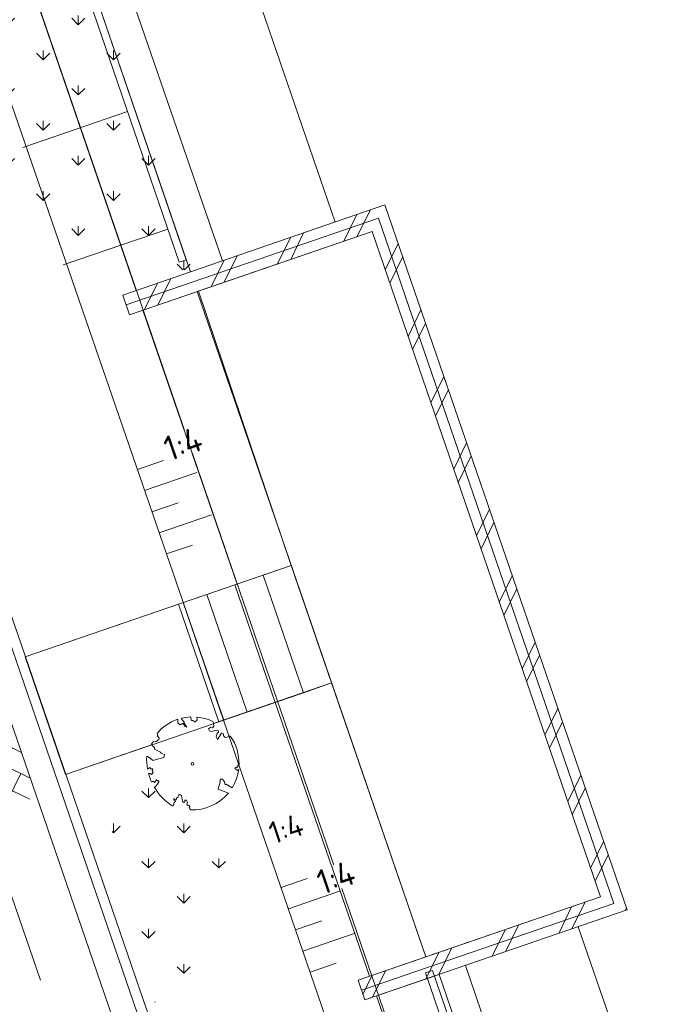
# Model space of a CAD drawing. Header units: metres. Extents: x 264570 to 266133, y 576109 to 577454.
# Tile 97 of 128: x 265524 to 265538, y 576838 to 576857. Entities that reach past the tile are written whole.
import ezdxf

# ---------------------------------------------------------------- set-up
doc = ezdxf.new("R2010")
doc.units = ezdxf.units.M
doc.set_wipeout_variables(frame=1)
doc.linetypes.add('B-WE-RI-HWA_PVC_315-G', pattern=[10, 2, -1.125, 0.75, -1.125, 2, -1.125, 0.75, -1.125])
doc.linetypes.add('XX-HIDDEN2', pattern=[3.335, 2.225, -1.11])
for name, color, linetype, lineweight in [('B-WE-GK-BESCHOEIING-TYPE_1-G', 252, 'B-WE-GK-BESCHOEIING_TYPE_1-G', 15), ('B-WE-GR-BOOM-S', 252, 'Continuous', 15), ('B-WE-GR-GRAS_BERMKRUIDENMENGSEL-A', 252, 'Continuous', 18), ('B-WE-GW-TALUDARCERING_KORT-G', 252, 'Continuous', 15), ('B-WE-GW-TALUDARCERING_LANG-G', 252, 'Continuous', 15), ('B-WE-IE-TERREINAFSCHEIDING_KUNSTMATIG-G', 252, 'B-WE-IE-TERREINAFSCHEIDING_KUNSTMATIG-G', 15), ('B-WE-OG-TOPOGRAFIE-G', 252, 'Continuous', 15), ('B-WE-RI-HWA_PVC_315-G', 252, 'B-WE-RI-HWA_PVC_315-G', 18), ('B-WE-VH-KANTOPSLUITING_OPSLUITBAND_10X20-G', 252, 'B-WE-VH-KANTOPSLUITING_TALUDBAND-G', 18), ('B-WE-VH-STRAATBAKSTEEN_DF_KEPER_ELZAS-A', 252, 'Continuous', 13), ('B-WE-VH-VERHARDING_METSELWERK-A', 252, 'Continuous', 18), ('B-WE-VH-VERHARDING_METSELWERK-G', 252, 'Continuous', 15), ('B-XX-AL-HOOGTELABEL-T18', 252, 'Continuous', 18), ('B-XX-GC-VERANKERING_ANKERSTANG-G', 252, 'XX-HIDDEN2', 18), ('B-XX-GK-BESCHOEIING_KUNSTSTOF-G', 252, 'GK-BESCHOEIING', 18)]:
    doc.layers.add(name, color=color, linetype=linetype, lineweight=lineweight)
doc.styles.add('NLCS-ISO-ANNOTATIVE-T25', font='NLCS-ISO.ttf', dxfattribs={"height": 2.5})
doc.styles.add('NLCS-ISO-M250-T18', font='NLCS-ISO.ttf', dxfattribs={"height": 0.45})
doc.linetypes.add('B-WE-GK-BESCHOEIING_TYPE_1-G', pattern='A,7.5,[151,NLCS.shx,S=2,R=0,X=-0.25,Y=0.6],2.5', length=10)
doc.linetypes.add('B-WE-IE-TERREINAFSCHEIDING_KUNSTMATIG-G', pattern='A,5,-2.5,[82,NLCS.shx,S=1.1,R=90,X=0,Y=0],-2.5', length=10)
doc.linetypes.add('B-WE-VH-KANTOPSLUITING_TALUDBAND-G', pattern='A,5,-2.5,[4,NLCS.shx,S=0.5,R=0,X=0,Y=0],-2.5', length=10)
doc.linetypes.add('GK-BESCHOEIING', pattern='A,30,-5,[1,NLCS.SHX,S=1,R=0,X=0,Y=0],-5', length=40)
pattern_1 = [(90, (214669.059932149, 555914.2474301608), (-0.707106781, 0.707106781), [0.1875, -1.226713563]), (45, (214669.059932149, 555914.2474301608), (-0.7071067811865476, 0.7071067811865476), [0.1875, -0.8125000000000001]), (135, (214669.059932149, 555914.2474301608), (-0.7071067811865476, -0.7071067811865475), [0.1875, -0.8125])]

# ---------------------------------------------------------------- blocks, each defined once
blk = doc.blocks.new('BOOM_WHIPEOUT_SOORT')
blk.add_wipeout([(-0.20752439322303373, -4.622307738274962), (0.019471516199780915, -4.623304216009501), (0.27405912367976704, -4.621145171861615), (0.577116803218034, -4.594876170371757), (0.8973899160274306, -4.545272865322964), (1.1778220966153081, -4.482844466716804), (1.5996416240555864, -4.353766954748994), (1.953058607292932, -4.21139634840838), (2.244985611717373, -4.063796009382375), (2.526667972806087, -3.9005760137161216), (2.9041901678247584, -3.6340727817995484), (3.0979308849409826, -3.473841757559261), (3.331703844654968, -3.255125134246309), (3.4925855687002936, -3.0856646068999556), (3.6232387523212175, -2.9346055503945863), (3.6232387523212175, -2.9346055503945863), (2.77068077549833, -2.608685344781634), (2.637432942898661, -2.5896273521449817), (2.609555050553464, -2.4687334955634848), (2.7932824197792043, -1.8347677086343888), (2.7876413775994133, -1.5451556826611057), (3.029755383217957, -1.5427880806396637), (3.2384075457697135, -1.7930561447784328), (3.3076593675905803, -2.103838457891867), (3.4162002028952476, -2.029217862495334), (4.00189220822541, -2.4066790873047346), (4.084031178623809, -2.268231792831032), (4.175878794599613, -2.0991752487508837), (4.249041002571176, -1.9513081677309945), (4.316178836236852, -1.8027229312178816), (4.37706773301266, -1.6545189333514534), (4.429234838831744, -1.5145309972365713), (4.479258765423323, -1.365543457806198), (4.535831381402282, -1.1729165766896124), (4.592220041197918, -0.9411715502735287), (4.640131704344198, -0.6856879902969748), (4.659341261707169, -0.5524494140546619), (4.547656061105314, -0.6635139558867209), (4.281794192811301, -0.4787032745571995), (4.331532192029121, -0.35083122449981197), (4.495772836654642, -0.40370044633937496), (4.482533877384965, -0.2902863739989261), (4.588047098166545, -0.2709153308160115), (4.588986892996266, -0.15586356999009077), (4.697004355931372, -0.05169747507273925), (4.696580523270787, 0.1661515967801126), (4.679691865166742, 0.46230398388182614), (4.652230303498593, 0.7012779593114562), (4.597659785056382, 1.0119631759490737), (4.538363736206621, 1.259780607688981), (4.473056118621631, 1.4812174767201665), (4.392647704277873, 1.7103817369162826), (4.301897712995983, 1.931775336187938), (4.208640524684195, 2.1308415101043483), (4.142744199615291, 2.258359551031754), (4.039958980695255, 2.440128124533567), (3.9272006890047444, 2.6201057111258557), (3.8853714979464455, 2.6825204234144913), (3.8275621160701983, 2.7634327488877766), (3.7973644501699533, 2.7864421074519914), (3.755994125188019, 2.7993129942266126), (3.710477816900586, 2.7956019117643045), (3.703695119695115, 2.7934412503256), (3.669510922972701, 2.774460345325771), (3.6546699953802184, 2.7602750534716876), (3.6648033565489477, 2.7608255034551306), (3.6813719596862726, 2.7693983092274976), (3.6482347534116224, 2.7522526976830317), (3.6140321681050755, 2.720489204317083), (3.5832423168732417, 2.70439626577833), (3.535690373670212, 2.685674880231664), (3.49420690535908, 2.674711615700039), (3.4369015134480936, 2.6670254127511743), (3.39221200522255, 2.6667539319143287), (3.3268437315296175, 2.6753852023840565), (3.2671578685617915, 2.693230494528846), (3.236053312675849, 2.708445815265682), (3.205661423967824, 2.7309364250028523), (3.181471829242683, 2.7569365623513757), (3.1702652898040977, 2.7729373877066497), (3.1493905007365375, 2.8175094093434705), (3.142184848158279, 2.847350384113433), (3.1402714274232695, 2.8947640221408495), (3.1404579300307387, 2.9207559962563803), (3.1311710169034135, 2.9673856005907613), (3.1125584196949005, 3.0061528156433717), (3.0975163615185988, 3.026491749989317), (3.078584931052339, 3.0455829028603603), (3.0391099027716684, 3.071671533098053), (2.9937579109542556, 3.089257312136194), (2.9621340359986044, 3.0898823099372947), (2.9368881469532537, 3.088412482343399), (2.9206173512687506, 3.085555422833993), (2.90782895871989, 3.0651772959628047), (2.5289886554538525, 2.4615005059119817), (2.375976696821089, 2.711768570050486), (2.495602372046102, 3.102148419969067), (2.62719320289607, 3.1831941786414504), (2.6409823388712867, 3.3070058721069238), (2.5003067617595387, 3.3847277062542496), (1.923431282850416, 3.252119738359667), (1.7085415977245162, 3.32124787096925), (1.6291190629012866, 3.518876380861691), (1.836640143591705, 3.674522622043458), (2.010102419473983, 3.6382019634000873), (2.170159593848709, 3.7977532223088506), (2.1062440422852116, 4.123633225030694), (2.109077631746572, 4.134539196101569), (2.1114795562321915, 4.162477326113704), (2.101838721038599, 4.205097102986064), (2.0895417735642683, 4.226721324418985), (2.0597645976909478, 4.255535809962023), (2.026590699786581, 4.2727361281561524), (1.9890498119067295, 4.290345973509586), (1.8430242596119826, 4.355049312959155), (1.7483771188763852, 4.393852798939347), (1.5797401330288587, 4.457113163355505), (1.4733726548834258, 4.493262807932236), (1.2855670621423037, 4.55025050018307), (1.1404317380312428, 4.583134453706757), (1.0179388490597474, 4.616915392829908), (0.8699028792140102, 4.6568749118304), (0.710577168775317, 4.673231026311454), (0.5950530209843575, 4.688960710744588), (0.5255933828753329, 4.699012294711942), (0.48781735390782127, 4.700947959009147), (0.4472992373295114, 4.684430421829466), (0.43817982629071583, 4.641635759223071), (0.43817982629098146, 4.641635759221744), (0.4536864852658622, 4.587077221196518), (0.4536864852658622, 4.587077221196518), (0.47199936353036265, 4.5180193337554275), (0.4748055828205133, 4.503519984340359), (0.4682305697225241, 4.427539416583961), (0.4524264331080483, 4.401720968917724), (0.4027940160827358, 4.348944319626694), (0.37451882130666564, 4.326798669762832), (0.3575827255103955, 4.288555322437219), (0.30400079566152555, 4.2292955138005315), (0.27130216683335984, 4.20896179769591), (0.24386239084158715, 4.204005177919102), (0.22274505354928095, 4.218871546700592), (0.20776759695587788, 4.242882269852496), (0.17113293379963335, 4.279390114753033), (0.12814653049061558, 4.303526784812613), (0.08576085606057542, 4.3235970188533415), (0.05601598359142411, 4.3366249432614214), (0.008627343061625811, 4.352010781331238), (-0.025271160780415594, 4.357165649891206), (-0.060845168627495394, 4.360655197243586), (-0.09572821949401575, 4.382290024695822), (-0.11200356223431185, 4.407440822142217), (-0.12701767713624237, 4.446162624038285), (-0.140407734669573, 4.501466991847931), (-0.15085765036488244, 4.5701043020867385), (-0.15563975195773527, 4.601514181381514), (-0.1613872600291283, 4.639265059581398), (-0.16735879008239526, 4.678487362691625), (-0.16735879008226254, 4.678487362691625), (-0.1853330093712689, 4.708708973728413), (-0.1905586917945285, 4.712146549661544), (-0.199187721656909, 4.715937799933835), (-0.21596645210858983, 4.718149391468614), (-0.24099240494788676, 4.716806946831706), (-0.26463996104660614, 4.715414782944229), (-0.2920664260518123, 4.713649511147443), (-0.36548785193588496, 4.708126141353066), (-0.37509155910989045, 4.707317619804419), (-0.42231648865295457, 4.703051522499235), (-0.5437373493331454, 4.689859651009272), (-0.5776473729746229, 4.685600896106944), (-0.7454225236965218, 4.6608057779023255), (-0.7881087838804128, 4.653500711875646), (-0.8312056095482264, 4.645711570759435), (-0.9514217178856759, 4.621768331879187), (-0.9933954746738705, 4.6126332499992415), (-1.0506524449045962, 4.599518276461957), (-1.079694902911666, 4.592575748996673), (-1.1050331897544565, 4.576539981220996), (-1.1140775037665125, 4.558331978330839), (-1.112999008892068, 4.5322243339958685), (-1.1056994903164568, 4.518565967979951), (-1.091681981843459, 4.5003988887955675), (-1.0725497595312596, 4.475602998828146), (-0.9976578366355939, 4.382689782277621), (-0.9165961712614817, 4.302636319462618), (-0.8645246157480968, 4.253090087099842), (-0.8544819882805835, 4.2389873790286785), (-0.8479177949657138, 4.225227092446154), (-0.8444672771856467, 4.211656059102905), (-0.8437656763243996, 4.19812111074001), (-0.8437656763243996, 4.19812111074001), (-0.8491501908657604, 4.170546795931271), (-0.8545067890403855, 4.156201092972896), (-0.8525109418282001, 4.149414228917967), (-0.5630461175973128, 3.684102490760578), (-0.768821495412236, 3.7965620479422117), (-0.8525075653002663, 3.9385095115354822), (-0.8669159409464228, 3.9629488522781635), (-0.887723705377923, 3.986718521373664), (-0.8931205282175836, 4.037551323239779), (-0.8974985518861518, 4.078788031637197), (-0.9217187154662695, 4.051402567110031), (-0.9502355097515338, 4.030984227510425), (-0.966138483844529, 4.02424635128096), (-1.0007251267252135, 4.016006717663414), (-1.0191133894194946, 4.013274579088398), (-1.0573412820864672, 4.007509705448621), (-1.0965196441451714, 3.9972427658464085), (-1.1161020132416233, 3.9891284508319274), (-1.154647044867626, 3.9692611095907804), (-1.173386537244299, 3.9592225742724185), (-1.1916219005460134, 3.9502571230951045), (-1.2261338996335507, 3.9389744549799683), (-1.2421873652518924, 3.9383717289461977), (-1.2573760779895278, 3.942011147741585), (-1.286512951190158, 3.9599870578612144), (-1.3012665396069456, 3.972918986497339), (-1.3331575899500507, 4.003159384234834), (-1.3709118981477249, 4.034553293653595), (-1.4151034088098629, 4.066265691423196), (-1.4366482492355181, 4.087660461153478), (-1.4557149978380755, 4.1165944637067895), (-1.470720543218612, 4.155952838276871), (-1.4756217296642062, 4.183527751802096), (-1.4800817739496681, 4.208620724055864), (-1.482215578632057, 4.2774832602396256), (-1.4802009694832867, 4.304018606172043), (-1.4793596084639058, 4.3151005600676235), (-1.476111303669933, 4.357885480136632), (-1.4721566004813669, 4.409974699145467), (-1.4747961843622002, 4.4293801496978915), (-1.4820687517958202, 4.44247360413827), (-1.5034969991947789, 4.457706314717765), (-1.5087602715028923, 4.459188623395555), (-1.5343465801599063, 4.4576094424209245), (-1.53434658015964, 4.4576094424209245), (-1.5577479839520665, 4.449279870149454), (-1.5785445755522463, 4.444133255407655), (-1.61869148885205, 4.424070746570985), (-1.692273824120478, 4.3986461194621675), (-1.79853482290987, 4.355261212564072), (-1.8805448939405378, 4.319669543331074), (-1.9275117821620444, 4.298439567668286), (-1.9844099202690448, 4.271878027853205), (-2.0346238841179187, 4.247656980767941), (-2.070280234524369, 4.230006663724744), (-2.187173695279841, 4.169450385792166), (-2.2735026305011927, 4.121997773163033), (-2.3078547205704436, 4.102449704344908), (-2.4197009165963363, 4.036090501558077), (-2.4595458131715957, 4.018362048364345), (-2.535095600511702, 3.9631006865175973), (-2.5900920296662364, 3.9266231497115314), (-2.642346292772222, 3.890914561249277), (-2.69860452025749, 3.8512926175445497), (-2.7146206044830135, 3.8397843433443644), (-2.7822464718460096, 3.7900462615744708), (-2.84132122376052, 3.7450378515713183), (-2.896700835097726, 3.6862159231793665), (-2.990164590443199, 3.6248046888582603), (-3.0483668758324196, 3.5658408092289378), (-3.1130480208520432, 3.503424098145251), (-3.168916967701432, 3.4662855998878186), (-3.2467152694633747, 3.3919661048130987), (-3.3171586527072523, 3.3216234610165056), (-3.3893444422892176, 3.246327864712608), (-3.4431655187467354, 3.187933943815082), (-3.490818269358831, 3.1345274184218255), (-3.5228966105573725, 3.0976298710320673), (-3.5617831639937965, 3.0518343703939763), (-3.4916904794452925, 2.9153994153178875), (-3.538710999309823, 2.8272122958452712), (-3.3616649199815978, 2.618591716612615), (-3.364856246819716, 2.427282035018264), (-3.6487714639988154, 2.2416437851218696), (-3.9613297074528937, 2.1927104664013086), (-4.1012279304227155, 1.9728365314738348), (-4.017955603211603, 1.8042713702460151), (-3.813162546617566, 1.630688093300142), (-3.799705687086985, 1.4604007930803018), (-3.193741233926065, 1.162956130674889), (-3.1429006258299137, 1.0542810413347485), (-2.811019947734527, 0.9221287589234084), (-2.8841689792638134, 0.6385843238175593), (-3.963079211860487, 0.33554138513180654), (-4.4732419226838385, 0.7395528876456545), (-4.598886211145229, 0.7644784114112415), (-4.604409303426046, 0.5988703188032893), (-4.605188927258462, 0.5407989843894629), (-4.605359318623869, 0.47900051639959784), (-4.6044470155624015, 0.39199320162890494), (-4.602029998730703, 0.30039699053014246), (-4.599731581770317, 0.24251793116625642), (-4.5959695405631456, 0.16934063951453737), (-4.593005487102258, 0.12169703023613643), (-4.585619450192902, 0.023580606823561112), (-4.573717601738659, -0.015740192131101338), (-4.572797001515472, -0.10982912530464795), (-4.569616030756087, -0.1385469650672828), (-4.56497074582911, -0.17825878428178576), (-4.5526423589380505, -0.2736254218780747), (-4.550655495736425, -0.2878896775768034), (-4.537654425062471, -0.3753621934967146), (-4.533680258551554, -0.4013445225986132), (-4.529073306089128, -0.42846605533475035), (-4.522020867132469, -0.46986576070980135), (-4.518797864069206, -0.4881882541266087), (-4.510309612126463, -0.5348354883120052), (-4.289085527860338, -0.39015088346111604), (-4.167342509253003, -0.5080714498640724), (-3.9855421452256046, -0.5229899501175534), (-4.034588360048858, -0.7207480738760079), (-3.9470031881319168, -0.8546361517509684), (-4.038465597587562, -0.9972947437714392), (-4.114496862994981, -1.0661376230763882), (-4.257176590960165, -0.9746547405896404), (-4.417328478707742, -0.9470890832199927), (-4.390686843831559, -1.043959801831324), (-4.3440480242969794, -1.1992532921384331), (-4.315725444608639, -1.28636841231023), (-4.2782597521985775, -1.3947944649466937), (-4.248659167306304, -1.4757410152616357), (-4.219291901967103, -1.5524662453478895), (-4.182071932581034, -1.645179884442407), (-4.147821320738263, -1.7265298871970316), (-4.109347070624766, -1.8138899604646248), (-4.109347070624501, -1.8138899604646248), (-4.037213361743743, -1.7907265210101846), (-3.981736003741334, -1.7780722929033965), (-3.940380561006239, -1.7742606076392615), (-3.875701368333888, -1.7992141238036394), (-3.8654892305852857, -1.8141059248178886), (-3.8567268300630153, -1.829506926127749), (-3.837007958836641, -1.8575577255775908), (-3.837007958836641, -1.8575577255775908), (-3.825925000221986, -1.8701575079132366), (-3.601737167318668, -1.6136340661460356), (-3.5042543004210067, -1.691729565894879), (-3.4927452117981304, -1.6991355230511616), (-3.459310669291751, -1.7147747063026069), (-3.4485391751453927, -1.717346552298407), (-3.4280590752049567, -1.7198000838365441), (-3.4020464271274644, -1.7233232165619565), (-3.384940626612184, -1.7370588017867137), (-3.3790533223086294, -1.7662338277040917), (-3.3796290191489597, -1.7785979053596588), (-3.3814755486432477, -1.7919300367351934), (-3.384593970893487, -1.8060193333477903), (-3.408418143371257, -1.8658856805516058), (-3.4160076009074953, -1.8808102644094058), (-3.4378030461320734, -1.9226576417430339), (-3.4437180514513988, -1.935043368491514), (-3.4558036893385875, -1.9667785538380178), (-3.4588196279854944, -1.9761843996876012), (-3.4896310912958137, -2.033970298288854), (-3.5296027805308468, -2.084950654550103), (-3.5601183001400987, -2.1238705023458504), (-3.588486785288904, -2.160051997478), (-3.612941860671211, -2.191242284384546), (-3.632859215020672, -2.216645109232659), (-3.6920314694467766, -2.292114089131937), (-3.6920314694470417, -2.292114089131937), (-3.7241274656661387, -2.3236045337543), (-3.7420929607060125, -2.3334154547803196), (-3.764933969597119, -2.342410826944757), (-3.793395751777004, -2.3503070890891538), (-3.828223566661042, -2.3568206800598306), (-3.763809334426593, -2.4634806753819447), (-3.679124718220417, -2.5960709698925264), (-3.6137186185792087, -2.7194729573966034), (-3.5106285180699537, -2.837864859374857), (-3.4438066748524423, -2.9267316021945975), (-3.364065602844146, -3.028189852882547), (-3.2570328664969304, -3.157211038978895), (-3.1731343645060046, -3.2531061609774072), (-3.10163802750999, -3.3314783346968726), (-3.020349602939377, -3.417090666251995), (-2.94022179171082, -3.4980656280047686), (-2.840238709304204, -3.594657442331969), (-2.746435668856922, -3.6810726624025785), (-2.7188269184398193, -3.705769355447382), (-2.595375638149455, -3.8123037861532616), (-2.5757186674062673, -3.8286995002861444), (-2.4665206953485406, -3.917077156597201), (-2.4312662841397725, -3.9446605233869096), (-2.377352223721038, -3.9859785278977), (-2.2879701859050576, -4.052242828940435), (-2.186807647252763, -4.124008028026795), (-2.173492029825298, -4.133206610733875), (-2.0356277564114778, -4.2251841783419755), (-1.9736331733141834, -4.243884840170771), (-2.0356277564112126, -4.2251841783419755), (-1.9436401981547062, -4.2403538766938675), (-1.9096838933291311, -4.2257795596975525), (-1.9007988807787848, -4.219562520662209), (-1.8771164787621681, -4.195014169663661), (-1.8625700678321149, -4.167605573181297), (-1.8554699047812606, -4.12047873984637), (-1.8770256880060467, -4.0590965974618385), (-1.8770256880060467, -4.0590965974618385), (-1.8715092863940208, -3.976692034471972), (-1.855603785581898, -3.9362314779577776), (-1.8104960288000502, -3.8801394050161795), (-1.7879389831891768, -3.8475755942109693), (-1.724211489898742, -3.805577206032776), (-1.724211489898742, -3.805577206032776), (-1.681650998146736, -3.744882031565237), (-1.6823650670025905, -3.7247020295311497), (-1.6877096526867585, -3.7069504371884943), (-1.6980468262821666, -3.6899883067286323), (-1.7680838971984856, -3.66274319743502), (-1.7680838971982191, -3.66274319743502), (-1.7680838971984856, -3.66274319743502), (-1.7680838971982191, -3.66274319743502), (-1.8049429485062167, -3.660988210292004), (-1.8199456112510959, -3.6558653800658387), (-1.8413059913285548, -3.6428731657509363), (-1.8608519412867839, -3.62129383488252), (-1.865204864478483, -3.613956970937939), (-1.8748873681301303, -3.5858340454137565), (-1.8739210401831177, -3.548620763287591), (-1.8694310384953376, -3.5343345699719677), (-1.8469689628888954, -3.501336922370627), (-1.8469689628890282, -3.501336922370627), (-1.6309999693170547, -3.6168351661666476), (-1.5491655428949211, -3.406174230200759), (-1.462415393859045, -3.378935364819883), (-1.403219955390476, -3.1263751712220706), (-1.1903328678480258, -3.119737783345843), (-1.1062319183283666, -3.203708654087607), (-0.9959863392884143, -3.7852721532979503), (-0.8683093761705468, -3.8828882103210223), (-0.7604602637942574, -3.8205340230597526), (-0.7390886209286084, -3.6674725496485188), (-0.5969296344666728, -3.653208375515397), (-0.48921874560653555, -3.844850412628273), (-0.5531954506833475, -4.050038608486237), (-0.5370382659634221, -4.09698264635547), (-0.5174050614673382, -4.127616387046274), (-0.49119965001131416, -4.154398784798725), (-0.4504365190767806, -4.1799071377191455), (-0.42438435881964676, -4.18938966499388), (-0.3751198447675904, -4.196054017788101), (-0.33607118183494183, -4.191650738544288), (-0.2902491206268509, -4.1745717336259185), (-0.2779132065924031, -4.199075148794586), (-0.27067562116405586, -4.220348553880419), (-0.26959800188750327, -4.233807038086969), (-0.2643520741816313, -4.268200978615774), (-0.26848824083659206, -4.306098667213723), (-0.2746452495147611, -4.327751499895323), (-0.2873792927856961, -4.355874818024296), (-0.2949486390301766, -4.368194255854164), (-0.3199674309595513, -4.397955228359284), (-0.31996743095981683, -4.397955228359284), (-0.3199674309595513, -4.397955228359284), (-0.29792361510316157, -4.42206626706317), (-0.2821735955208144, -4.442004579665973), (-0.27757712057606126, -4.44834418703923), (-0.2595090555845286, -4.47613432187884), (-0.24748253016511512, -4.497915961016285), (-0.2421322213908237, -4.508752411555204), (-0.22877622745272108, -4.540238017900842), (-0.22234943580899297, -4.558731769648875)])
blk.add_lwpolyline([(0.3987779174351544, 4.34424961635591), (0.4068101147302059, 4.353639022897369), (0.4144662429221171, 4.361840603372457), (0.4218039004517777, 4.36920935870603), (0.4288806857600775, 4.3761002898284), (0.4357541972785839, 4.382868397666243), (0.4424820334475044, 4.389868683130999), (0.4491217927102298, 4.397456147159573), (0.4557310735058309, 4.405985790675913), (0.4622602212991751, 4.41584358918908), (0.4682305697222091, 4.427539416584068), (0.4730561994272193, 4.441614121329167), (0.4761511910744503, 4.458608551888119), (0.4769296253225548, 4.479063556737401), (0.4748055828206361, 4.503519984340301), (0.4691931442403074, 4.53251868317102), (0.4381798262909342, 4.641635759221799, -0.5293802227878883), (0.4878173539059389, 4.700947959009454, -0.08713876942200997), (2.045227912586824, 4.26384220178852, -0.3723405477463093), (2.106244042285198, 4.123633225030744), (2.170159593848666, 3.797753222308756), (2.010102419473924, 3.638201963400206), (1.836640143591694, 3.674522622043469), (1.629119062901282, 3.518876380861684), (1.708541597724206, 3.321247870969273), (1.923431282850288, 3.252119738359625), (2.500306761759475, 3.384727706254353), (2.640982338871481, 3.307005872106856), (2.627193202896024, 3.183194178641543), (2.495602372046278, 3.102148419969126), (2.375976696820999, 2.711768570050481), (2.528988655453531, 2.461500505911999), (2.920617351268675, 3.085555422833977, -0.5046405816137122), (3.140271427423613, 2.894764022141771, 0.3319483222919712), (3.267157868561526, 2.693230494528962, 0.282007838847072), (3.681371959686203, 2.769398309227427), (3.648234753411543, 2.752252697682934, -0.5121558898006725), (3.837951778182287, 2.750751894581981, -0.1607604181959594), (4.697004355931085, -0.05169747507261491), (4.588986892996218, -0.1558635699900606), (4.588047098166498, -0.2709153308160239), (4.482533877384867, -0.2902863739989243), (4.495772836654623, -0.4037004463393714), (4.331532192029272, -0.3508312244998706), (4.281794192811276, -0.4787032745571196), (4.484321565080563, -0.6133576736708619), (4.547656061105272, -0.6635139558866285), (4.659341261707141, -0.5524494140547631, -0.1063709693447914), (4.001892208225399, -2.406679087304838), (3.41620020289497, -2.029217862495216), (3.307659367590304, -2.103838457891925), (3.238407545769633, -1.793056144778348), (3.029755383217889, -1.542788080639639), (2.787641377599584, -1.545155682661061), (2.793282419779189, -1.834767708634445), (2.609555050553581, -2.468733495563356), (2.637432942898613, -2.589627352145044), (2.770680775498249, -2.608685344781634), (3.623238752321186, -2.934605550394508, -0.2362982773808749), (-0.2075243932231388, -4.622307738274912, 0.1596250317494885), (-0.3199674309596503, -4.397955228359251, 0.3508021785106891), (-0.2902491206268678, -4.174571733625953, -0.5046405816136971), (-0.5531954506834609, -4.050038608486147), (-0.4892187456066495, -3.844850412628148), (-0.5969296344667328, -3.653208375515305), (-0.7390886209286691, -3.667472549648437), (-0.7604602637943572, -3.820534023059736), (-0.8683093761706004, -3.882888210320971), (-0.9959863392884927, -3.78527215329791), (-1.106231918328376, -3.203708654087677), (-1.190332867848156, -3.119737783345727), (-1.403219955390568, -3.12637517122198), (-1.462415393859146, -3.378935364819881), (-1.549165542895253, -3.406174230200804), (-1.630999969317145, -3.616835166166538), (-1.846968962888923, -3.501336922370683, 0.7335825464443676), (-1.768083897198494, -3.66274319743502, -0.8616245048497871), (-1.724211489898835, -3.805577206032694, 0.2799778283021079), (-1.883663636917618, -4.049792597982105), (-1.87702568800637, -4.059096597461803, -0.8270561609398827), (-2.035627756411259, -4.225184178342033, -0.1167741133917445), (-3.828223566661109, -2.356820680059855), (-3.79339575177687, -2.350307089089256), (-3.76493396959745, -2.342410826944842), (-3.742092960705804, -2.333415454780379), (-3.724127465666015, -2.323604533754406), (-3.710292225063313, -2.313261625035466), (-3.69984197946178, -2.302670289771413), (-3.692031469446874, -2.292114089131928), (-3.473611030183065, -2.013538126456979), (-3.468919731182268, -2.003820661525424), (-3.465085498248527, -1.994495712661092), (-3.461816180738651, -1.985353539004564), (-3.458819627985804, -1.976184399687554), (-3.455803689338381, -1.966778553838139), (-3.452476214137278, -1.956926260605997), (-3.448545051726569, -1.946417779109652), (-3.443718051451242, -1.935043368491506), (-3.437803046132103, -1.922657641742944), (-3.43100780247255, -1.909372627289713), (-3.423640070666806, -1.895364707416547), (-3.416007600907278, -1.88081026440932), (-3.408418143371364, -1.865885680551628), (-3.401179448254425, -1.850767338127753), (-3.394599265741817, -1.835631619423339), (-3.388985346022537, -1.820654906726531), (-3.384593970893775, -1.806019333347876), (-3.381475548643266, -1.791930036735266), (-3.379629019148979, -1.778597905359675), (-3.379053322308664, -1.766233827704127), (-3.379747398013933, -1.755048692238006), (-3.381710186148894, -1.745253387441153), (-3.384940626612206, -1.737058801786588), (-3.389437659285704, -1.730675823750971), (-3.395177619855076, -1.726207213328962), (-3.402046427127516, -1.723323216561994), (-3.409907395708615, -1.721585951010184), (-3.418623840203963, -1.720557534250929), (-3.428059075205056, -1.719800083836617), (-3.43807641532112, -1.718875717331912), (-3.44853917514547, -1.717346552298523), (-3.459310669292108, -1.714774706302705), (-3.470277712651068, -1.71082271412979), (-3.481421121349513, -1.705554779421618), (-3.492745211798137, -1.699135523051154), (-3.50425430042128, -1.691729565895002), (-3.515952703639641, -1.683501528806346), (-3.527844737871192, -1.674616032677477), (-3.539934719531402, -1.665237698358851), (-3.552226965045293, -1.655531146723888), (-3.564698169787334, -1.645612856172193), (-3.577214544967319, -1.635406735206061), (-3.589614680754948, -1.624788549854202), (-3.601737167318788, -1.613634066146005), (-3.825925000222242, -1.870157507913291), (-3.837007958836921, -1.857557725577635), (-3.847329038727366, -1.844048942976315), (-3.856726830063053, -1.829506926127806), (-3.865489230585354, -1.814105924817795), (-3.875701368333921, -1.799214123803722), (-3.88989767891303, -1.786498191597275), (-3.910612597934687, -1.777624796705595), (-3.94038056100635, -1.774260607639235), (-3.981736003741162, -1.778072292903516), (-4.037213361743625, -1.790726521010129), (-4.109347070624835, -1.813889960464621, -0.04099741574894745), (-4.417328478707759, -0.9470890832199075), (-4.257176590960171, -0.9746547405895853), (-4.114496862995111, -1.066137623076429), (-4.038465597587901, -0.9972947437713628), (-3.94700318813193, -0.8546361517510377), (-4.034588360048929, -0.7207480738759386), (-3.985542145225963, -0.5229899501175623), (-4.167342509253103, -0.5080714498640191), (-4.289085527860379, -0.3901508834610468), (-4.510309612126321, -0.5348354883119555, -0.05814040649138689), (-4.5988862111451, 0.7644784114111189), (-4.47324192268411, 0.7395528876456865), (-3.963079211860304, 0.335541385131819), (-3.742832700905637, 0.4119701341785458), (-2.884168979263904, 0.6385843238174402), (-2.811019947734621, 0.9221287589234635), (-3.142900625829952, 1.054281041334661), (-3.193741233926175, 1.162956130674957), (-3.799705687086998, 1.460400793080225), (-3.813162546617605, 1.63068809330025), (-4.017955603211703, 1.804271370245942), (-4.101227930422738, 1.972836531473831), (-3.961329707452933, 2.192710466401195), (-3.648771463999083, 2.241643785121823), (-3.364856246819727, 2.427282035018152), (-3.361664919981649, 2.618591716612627), (-3.538710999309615, 2.827212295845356), (-3.491690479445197, 2.915399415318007), (-3.56178316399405, 3.051834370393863, -0.1342797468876), (-1.53434658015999, 4.457609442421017, -0.5417265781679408), (-1.472156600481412, 4.40997469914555), (-1.482215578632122, 4.277483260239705), (-1.480081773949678, 4.208620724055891), (-1.470720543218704, 4.155952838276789), (-1.455714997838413, 4.116594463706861), (-1.436648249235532, 4.087660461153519), (-1.415103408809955, 4.066265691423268), (-1.392663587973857, 4.049525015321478), (-1.370911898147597, 4.034553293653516), (-1.351100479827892, 4.019063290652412), (-1.33315758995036, 4.003159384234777), (-1.316680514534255, 3.987543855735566), (-1.301266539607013, 3.972918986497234), (-1.286512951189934, 3.959987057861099), (-1.272017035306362, 3.949450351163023), (-1.25737607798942, 3.942011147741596), (-1.242187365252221, 3.938371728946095), (-1.226133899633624, 3.938974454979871), (-1.209241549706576, 3.943222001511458), (-1.191621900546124, 3.950257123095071), (-1.173386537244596, 3.959222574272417), (-1.154647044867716, 3.969261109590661), (-1.135515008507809, 3.979515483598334), (-1.116102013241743, 3.989128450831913), (-1.096519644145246, 3.997242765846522), (-1.076885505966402, 4.003246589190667), (-1.057341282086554, 4.007509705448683), (-1.038034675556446, 4.010647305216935), (-1.019113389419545, 4.013274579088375), (-1.000725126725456, 4.016006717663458), (-0.9830175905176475, 4.019458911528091), (-0.9661384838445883, 4.024246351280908), (-0.9502355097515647, 4.030984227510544), (-0.9354276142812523, 4.04011654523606), (-0.9217187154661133, 4.051402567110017), (-0.909083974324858, 4.064430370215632), (-0.8974985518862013, 4.078788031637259), (-0.8877237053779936, 3.986718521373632), (-0.8669159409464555, 3.962948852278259), (-0.7688214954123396, 3.796562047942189), (-0.5630461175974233, 3.684102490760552), (-0.8545067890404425, 4.156201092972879), (-0.8491501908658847, 4.170546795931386), (-0.8454482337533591, 4.184469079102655), (-0.8437656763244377, 4.198121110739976), (-0.8444672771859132, 4.211656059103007), (-0.8479177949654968, 4.225227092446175), (-0.8544819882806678, 4.238987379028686), (-0.8645246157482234, 4.253090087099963), (-0.8783150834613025, 4.267823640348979), (-0.8957413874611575, 4.284017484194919), (-0.9165961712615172, 4.302636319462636), (-0.9406720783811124, 4.324644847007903), (-0.96776175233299, 4.351007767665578), (-0.9976578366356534, 4.382689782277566), (-1.030152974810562, 4.420655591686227), (-1.10569949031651, 4.518565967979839, -0.5431042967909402), (-1.079694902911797, 4.592575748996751, -0.04676559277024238), (-0.2159664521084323, 4.718149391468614, -0.3851675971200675), (-0.1673587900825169, 4.678487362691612), (-0.1404077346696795, 4.501466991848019), (-0.1270176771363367, 4.446162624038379), (-0.112003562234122, 4.407440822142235), (-0.09572821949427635, 4.382290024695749), (-0.07855447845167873, 4.367698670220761), (-0.0608451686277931, 4.360655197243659), (-0.04296311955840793, 4.35814804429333), (-0.02527116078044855, 4.357165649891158), (-0.008065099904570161, 4.355231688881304), (0.008627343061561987, 4.352010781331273), (0.02484547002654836, 4.347702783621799), (0.04062858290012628, 4.342507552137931), (0.05601598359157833, 4.336624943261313), (0.07104697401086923, 4.330254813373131), (0.08576085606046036, 4.323597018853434), (0.1001969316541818, 4.316851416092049), (0.1143637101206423, 4.310171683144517), (0.1281465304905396, 4.303526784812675), (0.1413999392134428, 4.296839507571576), (0.1539784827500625, 4.290032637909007), (0.1657367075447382, 4.283028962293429), (0.1765291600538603, 4.275751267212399), (0.1862103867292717, 4.2681223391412), (0.1946349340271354, 4.260064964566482), (0.2017367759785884, 4.251567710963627), (0.2077675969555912, 4.242882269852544), (0.2130585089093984, 4.23432611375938), (0.2179406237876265, 4.226216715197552), (0.2227450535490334, 4.218871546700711), (0.2278029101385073, 4.212608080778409), (0.2334453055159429, 4.207743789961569), (0.2400033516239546, 4.204596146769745), (0.2477214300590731, 4.203414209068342), (0.2564970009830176, 4.20417337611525), (0.2661407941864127, 4.20678063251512), (0.2764635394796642, 4.211142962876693), (0.2872759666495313, 4.217167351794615), (0.2983888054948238, 4.224760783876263), (0.3096127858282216, 4.233830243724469), (0.3207586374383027, 4.244282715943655), (0.3316651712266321, 4.255981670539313), (0.3422835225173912, 4.268616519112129), (0.352592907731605, 4.281833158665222), (0.3625725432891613, 4.29527748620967), (0.3722016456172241, 4.308595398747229), (0.3814594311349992, 4.321432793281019), (0.3903251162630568, 4.33343556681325)], format="xyb", close=True)
blk.add_circle((0, 0), 0.1382965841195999)

msp = doc.modelspace()

# ---------------------------------------------------------------- hatches: boundary and pattern name
at = {"layer": 'B-WE-GR-GRAS_BERMKRUIDENMENGSEL-A'}
h = msp.add_hatch(dxfattribs=at)
h.set_pattern_fill('AGR-KRUIDEN', color=256, scale=0.5, pattern_type=2)
h.set_pattern_definition(pattern_1)
edge = h.paths.add_edge_path()
edge.add_arc((265527.7138867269, 576857.8139500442), 5.411638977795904, 227.2651586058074, 272.8597008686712, ccw=False)
edge.add_arc((265525.9893289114, 576855.9473434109), 2.870316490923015, 172.6809178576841, 227.2651586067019, ccw=False)
edge.add_arc((265592.9870188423, 576847.342060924), 70.41838339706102, 169.7678493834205, 172.6809178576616, ccw=False)
edge.add_arc((265489.4147992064, 576866.037650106), 34.8276604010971, 349.7678493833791, 355.9213923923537)
edge.add_line((265524.1542553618, 576863.5605318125), (265527.9838759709, 576852.4090502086))
at = {"layer": 'B-WE-VH-STRAATBAKSTEEN_DF_KEPER_ELZAS-A'}
h = msp.add_hatch(dxfattribs=at)
h.set_pattern_fill('AVH-SBS_DIKFORMAAT_KEPER', color=256, scale=28, angle=44.93095393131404, pattern_type=2)
h.set_pattern_definition([(63.95339913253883, (70383.41480010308, 116926.5095320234), (-0.1774871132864, 0.5168251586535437), [1.5456, -0.7728000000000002]), (333.9533991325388, (70382.37333169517, 116927.0185390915), (-0.1774871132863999, 0.5168251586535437), [1.5456, -0.7728000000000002]), (63.95339913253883, (70383.66539459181, 116927.4622568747), (-0.1774871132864, 0.5168251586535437), [0, -2.3184]), (63.95339913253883, (70382.97890041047, 116926.9376136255), (-0.1774871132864, 0.5168251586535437), [0, -2.3184])])
edge = h.paths.add_edge_path()
edge.add_line((265520.7434585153, 576839.6253556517), (265519.9567071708, 576841.9162988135))
edge.add_arc((265517.6096370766, 576849.1555678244), 7.610240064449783, 287.963403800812, 308.0566754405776)
edge.add_arc((265526.3810626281, 576837.9515168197), 6.618908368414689, 111.44972991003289, 128.0566754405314, ccw=False)
edge.add_line((265523.9606287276, 576844.1119914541), (265524.7524434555, 576841.8063042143))
edge.add_arc((265527.3401228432, 576835.7141893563), 6.618908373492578, 113.0137854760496, 128.056675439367)
edge.add_arc((265518.5686972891, 576846.9182403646), 7.610240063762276, 286.60474651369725, 308.05667544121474, ccw=False)
at = {"layer": 'B-WE-VH-VERHARDING_METSELWERK-A'}
h = msp.add_hatch(dxfattribs=at)
h.set_pattern_fill('AVH-FUNDERING_SCHUIMBETON', color=256, angle=18.95095393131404, pattern_type=2)
h.set_pattern_definition([(63.95095393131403, (16802.81698582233, 451.9965256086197), (-0.8984184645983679, 0.4391403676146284), []), (63.95095393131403, (16802.90791824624, 451.7317024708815), (-0.8984184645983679, 0.4391403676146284), [])])
h.paths.add_polyline_path([(265531.3615240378, 576837.7091218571), (265536.6389935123, 576839.5215003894), (265531.7670082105, 576853.7082462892), (265526.4895387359, 576851.8958677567), (265526.6259543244, 576851.4986388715), (265531.5061949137, 576853.1746018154), (265536.1053490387, 576839.7823136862), (265531.2251084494, 576838.1063507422)])

# ---------------------------------------------------------------- linework, layer by layer
at = {"layer": 'B-WE-GK-BESCHOEIING-TYPE_1-G', "ltscale": 0.6}
for points in [[(265527.765939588, 576852.6043876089), (265516.5049923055, 576885.464879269)], [(265544.0923118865, 576805.081507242), (265532.7267235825, 576838.3047106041)]]:
    msp.add_lwpolyline(points, dxfattribs=at)
at = {"layer": 'B-WE-GW-TALUDARCERING_KORT-G'}
for p, q in [((265526.7840580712, 576848.3866017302), (265527.3103569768, 576848.5673422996)), ((265527.0763771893, 576847.5353969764), (265527.6027907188, 576847.7161769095)), ((265527.3686963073, 576846.6841922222), (265527.8952244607, 576846.8650115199)), ((265529.9682225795, 576839.1184885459), (265530.4946361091, 576839.299268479)), ((265530.2605416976, 576838.2672837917), (265530.787069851, 576838.4481030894))]:
    msp.add_line(p, q, dxfattribs=at)
at = {"layer": 'B-WE-GW-TALUDARCERING_LANG-G'}
for p, q in [((265526.9302176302, 576847.9609993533), (265527.9828154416, 576848.3224804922)), ((265527.2225367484, 576847.1097945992), (265528.275593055, 576847.4714331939)), ((265530.1143821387, 576838.6928861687), (265531.1674384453, 576839.0545247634))]:
    msp.add_line(p, q, dxfattribs=at)
at = {"layer": 'B-WE-IE-TERREINAFSCHEIDING_KUNSTMATIG-G', "flags": 128}
msp.add_lwpolyline([(265531.2933162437, 576837.9077362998), (265536.3721712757, 576839.6519070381), (265531.6366015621, 576853.4414240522), (265526.5577465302, 576851.6972533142)], dxfattribs=at)
msp.add_lwpolyline([(265531.2933162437, 576837.9077362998), (265536.3721712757, 576839.6519070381), (265531.6366015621, 576853.4414240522), (265526.5577465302, 576851.6972533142)], dxfattribs=at)
at = {"layer": 'B-WE-OG-TOPOGRAFIE-G'}
for p, q in [((265519.3591124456, 576886.4521210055), (265530.7669609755, 576853.3634372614)), ((265517.0901741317, 576885.6698685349), (265528.4980226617, 576852.5811847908)), ((265535.6560389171, 576839.1825728), (265547.0638874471, 576806.0938890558)), ((265533.3871006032, 576838.4003203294), (265544.7949491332, 576805.3116365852))]:
    msp.add_line(p, q, dxfattribs=at)
msp.add_lwpolyline([(265415.1737861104, 576923.3571593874), (265486.2818124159, 576946.6076609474), (265495.5051177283, 576919.7671145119), (265502.704694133, 576922.0414850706), (265543.0057008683, 576804.6952747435)], dxfattribs=at)
at = {"layer": 'B-WE-OG-TOPOGRAFIE-G', "flags": 128}
for points in [[(265513.3614955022, 576891.0021131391), (265526.7564410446, 576851.9875268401)], [(265527.6115808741, 576845.6729165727), (265524.5283322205, 576844.6140731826)], [(265528.4235784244, 576843.3084589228), (265525.3403297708, 576842.2496155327)], [(265543.0057008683, 576804.6952747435), (265531.5956759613, 576837.7895338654)]]:
    msp.add_lwpolyline(points, dxfattribs=at)
for points in [[(265529.3139903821, 576846.2575548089), (265528.7465205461, 576846.0626753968), (265529.5585180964, 576843.6982177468), (265530.1259879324, 576843.8930971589)], [(265529.8814602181, 576846.4524342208), (265529.3139903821, 576846.2575548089), (265530.1259879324, 576843.8930971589), (265530.6934577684, 576844.0879765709)], [(265528.7465205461, 576846.0626753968), (265528.1790507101, 576845.8677959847), (265528.9910482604, 576843.5033383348), (265529.5585180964, 576843.6982177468)], [(265528.1790507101, 576845.8677959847), (265527.6115808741, 576845.6729165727), (265528.4235784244, 576843.3084589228), (265528.9910482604, 576843.5033383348)], [(265527.6115808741, 576845.6729165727), (265524.5283322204, 576844.6140731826), (265525.3403297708, 576842.2496155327), (265528.4235784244, 576843.3084589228)]]:
    msp.add_lwpolyline(points, close=True, dxfattribs=at)
at = {"layer": 'B-WE-RI-HWA_PVC_315-G'}
msp.add_line((265550.8171761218, 576762.4446651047), (265521.8205179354, 576846.8801048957), dxfattribs=at)
at = {"layer": 'B-WE-VH-KANTOPSLUITING_OPSLUITBAND_10X20-G', "flags": 128}
msp.add_lwpolyline([(265497.3444289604, 576914.4169354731), (265500.2178823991, 576915.4037313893), (265553.4855546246, 576760.2934665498), (265553.512667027, 576760.2145178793, 0.3919725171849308), (265567.6410785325, 576752.6265527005), (265571.1615034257, 576753.541498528)], format="xyb", dxfattribs=at)
at = {"layer": 'B-WE-VH-VERHARDING_METSELWERK-G', "flags": 128}
msp.add_lwpolyline([(265531.3615240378, 576837.7091218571), (265536.6389935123, 576839.5215003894), (265531.7670082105, 576853.7082462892), (265526.4895387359, 576851.8958677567), (265526.6259543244, 576851.4986388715), (265531.5061949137, 576853.1746018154), (265536.1053490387, 576839.7823136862), (265531.2251084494, 576838.1063507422)], close=True, dxfattribs=at)
msp.add_lwpolyline([(265531.3615240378, 576837.7091218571), (265536.6389935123, 576839.5215003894), (265531.7670082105, 576853.7082462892), (265526.4895387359, 576851.8958677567), (265526.6259543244, 576851.4986388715), (265531.5061949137, 576853.1746018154), (265536.1053490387, 576839.7823136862), (265531.2251084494, 576838.1063507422)], close=True, dxfattribs=at)
at = {"layer": 'B-XX-GC-VERANKERING_ANKERSTANG-G'}
for p, q in [((265526.5852195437, 576855.5871361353), (265520.9087138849, 576853.6436158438)), ((265527.3945560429, 576853.2213324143), (265521.7180503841, 576851.2778121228))]:
    msp.add_line(p, q, dxfattribs=at)
at = {"layer": 'B-XX-GK-BESCHOEIING_KUNSTSTOF-G', "linetype": 'Continuous'}
for points in [[(265527.765939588, 576852.6043876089), (265527.624040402, 576852.55576024), (265516.3630931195, 576885.4162519), (265516.5049923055, 576885.464879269)], [(265544.0923118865, 576805.081507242), (265543.950386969, 576805.032955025), (265532.584798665, 576838.256158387), (265532.7267235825, 576838.3047106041)]]:
    msp.add_lwpolyline(points, dxfattribs=at)

# ---------------------------------------------------------------- next in the draw order: block references
at = {"layer": 'B-WE-GR-BOOM-S', "xscale": 0.2, "yscale": 0.2, "zscale": 0.2, "rotation": 359.930953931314}
msp.add_blockref('BOOM_WHIPEOUT_SOORT', (265527.8907926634, 576842.4612693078), dxfattribs=at)

# ---------------------------------------------------------------- next in the draw order: hatches: boundary and pattern name
at = {"layer": 'B-WE-GR-GRAS_BERMKRUIDENMENGSEL-A'}
h = msp.add_hatch(dxfattribs=at)
h.set_pattern_fill('AGR-KRUIDEN', color=256, scale=0.5, pattern_type=2)
h.set_pattern_definition(pattern_1)
edge = h.paths.add_edge_path()
edge.add_arc((265522.5987966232, 576833.8876493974), 9.225904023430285, 53.8492706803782, 68.85544095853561, ccw=False)
edge.add_arc((265527.2433525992, 576840.2450941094), 1.352594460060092, -29.547499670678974, 53.84927067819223, ccw=False)
edge.add_arc((265531.2911414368, 576837.9505334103), 3.300318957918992, 150.452500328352, 185.609426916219)
edge.add_arc((265525.9555957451, 576837.4264922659), 2.060899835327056, -40.43935127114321, 5.609426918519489, ccw=False)
edge.add_line((265527.5241321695, 576836.089704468), (265525.9267855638, 576842.4924035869))

# ---------------------------------------------------------------- next in the draw order: linework, layer by layer
at = {"layer": 'B-WE-OG-TOPOGRAFIE-G', "flags": 128}
msp.add_lwpolyline([(265531.5061949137, 576853.1746018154), (265527.9878819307, 576851.9663494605), (265532.5870360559, 576838.5740613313), (265536.1053490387, 576839.7823136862)], close=True, dxfattribs=at)
msp.add_lwpolyline([(265528.5181567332, 576843.3409388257), (265527.7061591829, 576845.7053964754)], dxfattribs=at)

# ---------------------------------------------------------------- next in the draw order: texts
at = {"layer": 'B-WE-IE-TERREINAFSCHEIDING_KUNSTMATIG-G', "char_height": 0.4999999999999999, "width": 0.7549999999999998, "attachment_point": 8, "rotation": 18.950953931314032, "style": 'NLCS-ISO-ANNOTATIVE-T25', "bg_fill": 3, "box_fill_scale": 1, "bg_fill_color": 256, "bg_fill_transparency": 0}
for insert in [(265527.7823673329, 576848.6679939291), (265530.8603754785, 576839.9417832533)]:
    msp.add_mtext('1:4', dxfattribs=dict(at, insert=insert))

# ---------------------------------------------------------------- next in the draw order: linework, layer by layer
at = {"layer": 'B-WE-GW-TALUDARCERING_KORT-G'}
msp.add_line((265529.6759034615, 576839.9696932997), (265530.2022023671, 576840.1504338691), dxfattribs=at)
at = {"layer": 'B-WE-GW-TALUDARCERING_LANG-G'}
msp.add_line((265529.8220630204, 576839.5440909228), (265530.8746608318, 576839.9055720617), dxfattribs=at)
at = {"layer": 'B-WE-OG-TOPOGRAFIE-G', "flags": 128}
for points in [[(265528.5210223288, 576843.3419229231), (265501.7189591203, 576921.0800901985), (265496.8396091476, 576919.3986483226)], [(265509.1003787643, 576889.5387685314), (265514.169771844, 576891.2796898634), (265514.4535067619, 576891.3771295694), (265527.8514663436, 576852.3635783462), (265526.489538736, 576851.8958677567), (265526.6259543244, 576851.4986388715), (265528.0166708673, 576851.9762361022), (265529.8814602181, 576846.4524342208), (265524.5283322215, 576844.6140731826)], [(265526.8928566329, 576851.5902979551), (265528.7931174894, 576846.0786776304)], [(265525.3403297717, 576842.249615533), (265530.6934577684, 576844.087976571), (265532.5870360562, 576838.5740613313), (265531.2251084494, 576838.1063507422), (265531.3615240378, 576837.7091218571), (265532.8558612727, 576838.2223043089), (265538.5398441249, 576821.6711007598), (265544.2238269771, 576805.1198972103), (265541.8215380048, 576804.294907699), (265541.9579535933, 576803.8976788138), (265544.2278329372, 576804.6771964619), (265546.1214112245, 576799.1632812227), (265540.7682832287, 576797.3249201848)], [(265531.4587789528, 576838.1865974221), (265529.5585180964, 576843.6982177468)], [(265541.9161163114, 576804.3273876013), (265528.5181567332, 576843.3409388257)]]:
    msp.add_lwpolyline(points, dxfattribs=at)
at = {"layer": 'B-WE-OG-TOPOGRAFIE-G'}
for points in [[(265415.9853211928, 576916.8376319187), (265423.428029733, 576895.165190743, 0.4142135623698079), (265431.6868132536, 576891.1287944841), (265499.7831935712, 576914.5143239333), (265552.850618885, 576759.9871585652, 0.3919725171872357), (265567.8171564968, 576751.9490598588), (265568.7166101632, 576752.1828246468)], [(265416.4582127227, 576917.0000314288), (265423.900921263, 576895.3275902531, 0.4142135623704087), (265431.5244137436, 576891.601686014), (265500.0936855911, 576915.1496149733), (265553.323510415, 576760.1495580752, 0.3919725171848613), (265567.6913865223, 576752.4329833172), (265568.593348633, 576752.6674000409)]]:
    msp.add_lwpolyline(points, format="xyb", dxfattribs=at)

# ---------------------------------------------------------------- next in the draw order: texts
at = {"layer": 'B-XX-AL-HOOGTELABEL-T18', "insert": (265529.3853242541, 576841.2639254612), "char_height": 0.45, "attachment_point": 1, "rotation": 18.135958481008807, "style": 'NLCS-ISO-M250-T18', "bg_fill": 3, "box_fill_scale": 1.05, "bg_fill_color": 256, "bg_fill_transparency": 0}
msp.add_mtext_dynamic_manual_height_columns('1:4', width=0.4999999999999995, gutter_width=8.999999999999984, heights=[0], dxfattribs=at)

doc.saveas('drawing.dxf')
